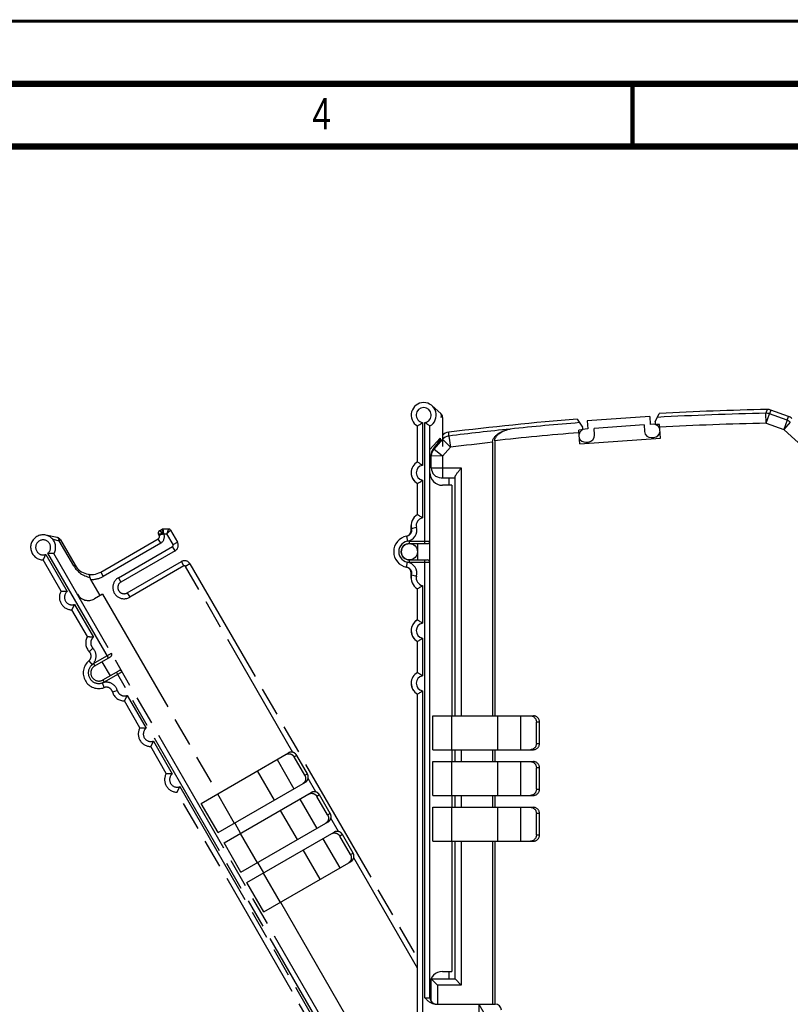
# Model space of a CAD drawing. Extents: x 0 to 420, y 0 to 297.
# Tile 28 of 39: x 166 to 228, y 219 to 297. Entities that reach past the tile are written whole.
import ezdxf

# ---------------------------------------------------------------- set-up
doc = ezdxf.new("R2010")
doc.units = 0
doc.header["$LTSCALE"] = 23.1
doc.linetypes.add('PHANTOM', pattern=[0.8, 0.45, -0.05, 0.1, -0.05, 0.1, -0.05])
for name, color, linetype in [('DEFAULT_3', 7, 'PHANTOM'), ('T-PM12-T00_HDXF_CONTINUOUS_LINE', 7, 'CONTINUOUS'), ('T-PM12-T0X-00-GND_DXF_FORMAT', 7, 'CONTINUOUS'), ('T-PM12-T0X-0DXF_CONTINUOUS_LINE', 7, 'CONTINUOUS')]:
    doc.layers.add(name, color=color, linetype=linetype)
doc.styles.get("Standard").update_dxf_attribs({"font": 'txt', "width": 0.8})

msp = doc.modelspace()

# ---------------------------------------------------------------- linework, layer by layer
at = {"layer": 'DEFAULT_3', "color": 8, "linetype": 'PHANTOM'}
for p, q in [((177.2076, 256.3308), (177.421, 256.4541)), ((177.521, 256.4808), (177.9292, 256.4808)), ((178.1025, 256.3808), (178.6504, 255.4318)), ((169.0471, 255.7985), (168.1278, 255.9908)), ((169.3116, 255.607), (170.4722, 253.5969)), ((172.5212, 253.0478), (177.1111, 255.6978)), ((177.1844, 255.971), (177.1344, 256.0576)), ((178.4674, 254.7488), (174.1372, 252.2488)), ((169.3571, 251.5282), (167.9231, 254.0119)), ((191.6062, 214.9918), (168.7892, 254.5119)), ((174.6372, 251.3828), (178.9674, 253.8828)), ((179.6504, 253.6998), (197.8203, 222.2286)), ((171.713, 252.4478), (172.4552, 251.1622)), ((172.6717, 251.2872), (172.0222, 250.9122)), ((172.6717, 251.2872), (181.8717, 235.3523)), ((171.4571, 247.8909), (170.2231, 250.0282)), ((172.0522, 245.5602), (173.3079, 246.2852)), ((172.6151, 245.8852), (173.2651, 244.7593)), ((172.7022, 244.4343), (173.9579, 245.1593)), ((175.6571, 240.6163), (174.4231, 242.7536)), ((177.7571, 236.979), (176.5231, 239.1163)), ((180.544, 234.5858), (187.516, 238.6111)), ((188.8174, 236.8221), (187.9674, 238.2943)), ((189.0284, 236.9439), (188.1784, 238.4162)), ((181.894, 232.2475), (188.866, 236.2728)), ((197.0468, 203.5684), (178.6231, 235.479)), ((182.369, 231.4248), (189.341, 235.4501)), ((190.6424, 233.6611), (189.7924, 235.1333)), ((190.8534, 233.7829), (190.0034, 235.2552)), ((181.894, 232.2475), (180.544, 234.5858)), ((183.2217, 233.0141), (183.6967, 232.1913)), ((183.719, 229.0865), (190.691, 233.1118)), ((184.194, 228.2638), (191.166, 232.2891)), ((192.4674, 230.5001), (191.6174, 231.9723)), ((192.6784, 230.6219), (191.8284, 232.0942)), ((183.719, 229.0865), (182.369, 231.4248)), ((185.0467, 229.8531), (185.5217, 229.0303)), ((185.544, 225.9255), (192.516, 229.9508)), ((185.544, 225.9255), (184.194, 228.2638)), ((186.8717, 226.6921), (192.0717, 217.6854))]:
    msp.add_line(p, q, dxfattribs=at)
at = {"layer": 'DEFAULT_3', "color": 9, "linetype": 'PHANTOM'}
for p, q in [((177.3942, 256.2076), (177.2076, 256.3308)), ((177.5745, 256.0808), (177.421, 256.4541)), ((177.5745, 256.0808), (177.521, 256.4808)), ((177.9292, 256.4808), (177.8138, 256.0808)), ((178.1025, 256.3808), (177.8138, 256.0808)), ((168.6865, 255.6579), (169.2102, 255.5484)), ((169.3116, 255.607), (169.2102, 255.5484)), ((170.3707, 253.5383), (169.2102, 255.5484)), ((177.3111, 255.3514), (177.1111, 255.6978)), ((177.3576, 256.071), (177.1344, 256.0576)), ((177.1844, 255.971), (177.3576, 256.071)), ((177.5745, 256.0808), (177.5735, 256.0802)), ((177.5745, 256.0808), (177.8138, 256.0808)), ((178.304, 255.2318), (177.8138, 256.0808)), ((178.304, 255.2318), (178.6504, 255.4318)), ((177.3111, 255.3514), (172.7212, 252.7014)), ((173.9372, 252.5952), (178.2674, 255.0952)), ((178.4674, 254.7488), (178.2674, 255.0952)), ((168.1323, 254.4496), (169.8407, 251.4906)), ((173.1347, 246.1852), (168.3055, 254.5496)), ((179.1674, 253.5364), (178.9674, 253.8828)), ((170.3707, 253.5383), (170.4722, 253.5969)), ((172.5212, 253.0478), (172.7212, 252.7014)), ((179.1674, 253.5364), (174.8372, 251.0364)), ((179.6504, 253.6998), (179.304, 253.4998)), ((187.8751, 238.6541), (179.304, 253.4998)), ((173.9372, 252.5952), (174.1372, 252.2488)), ((174.6372, 251.3828), (174.8372, 251.0364)), ((170.4323, 250.4659), (171.9407, 247.8533)), ((171.6102, 246.6897), (171.8954, 246.9702)), ((171.5747, 245.9557), (171.8315, 245.649)), ((171.9522, 245.7334), (173.3812, 246.5584)), ((171.9522, 245.7334), (172.0522, 245.5602)), ((172.7022, 244.4343), (172.8022, 244.2611)), ((174.2312, 245.0861), (172.8022, 244.2611)), ((191.2597, 214.7918), (173.7847, 245.0593)), ((172.806, 243.8231), (172.6688, 244.1988)), ((173.4594, 243.4868), (173.8449, 243.5935)), ((174.6323, 243.1913), (176.1407, 240.5786)), ((176.7323, 239.5539), (178.2407, 236.9413)), ((188.1784, 238.4162), (187.9674, 238.2943)), ((186.6076, 238.0866), (187.9576, 235.7484)), ((186.4007, 234.8494), (185.0507, 237.1877)), ((188.8174, 236.8221), (189.0284, 236.9439)), ((189.7001, 235.4931), (189.0828, 236.5623)), ((178.8323, 235.9166), (197.1535, 204.1834)), ((181.8433, 235.3359), (183.1933, 232.9977)), ((190.0034, 235.2552), (189.7924, 235.1333)), ((188.4326, 234.9256), (189.7826, 232.5874)), ((188.2257, 231.6884), (186.8757, 234.0267)), ((190.6424, 233.6611), (190.8534, 233.7829)), ((191.5251, 232.3321), (190.9078, 233.4013)), ((183.6683, 232.1749), (185.0183, 229.8367)), ((191.8284, 232.0942), (191.6174, 231.9723)), ((190.2576, 231.7646), (191.6076, 229.4264)), ((190.0507, 228.5274), (188.7007, 230.8657)), ((192.4674, 230.5001), (192.6784, 230.6219)), ((197.8203, 221.4286), (192.7328, 230.2403)), ((185.4933, 229.0139), (186.8433, 226.6757))]:
    msp.add_line(p, q, dxfattribs=at)
at = {"layer": 'DEFAULT_3', "color": 8, "linetype": 'PHANTOM'}
for centre, radius, start, end in [((177.3076, 256.1576), 0.2, 119.999949, 210), ((177.521, 256.2808), 0.2, 90, 120), ((177.9292, 256.2808), 0.2, 30, 90), ((167.9231, 255.0119), 1, 330, 270), ((168.9652, 255.407), 0.4, 30, 78.189685), ((177.0111, 255.871), 0.2, 300, 30), ((178.2174, 255.1818), 0.5, 300, 30), ((179.2174, 253.4498), 0.5, 30, 120), ((171.7712, 254.3469), 1.5, 210, 300), ((174.3872, 251.8158), 0.5, 120, 300), ((170.2231, 251.0282), 1, 150, 270), ((171.5222, 251.7782), 1, 210, 300), ((172.3231, 247.3909), 1, 150, 224.527328), ((172.3772, 244.9973), 1.25, 129.938763, 290.061237), ((171.2538, 246.339), 0.5, 309.938763, 44.527328), ((173.2079, 246.4584), 0.2, 300, 30), ((172.3772, 244.9973), 0.65, 120, 300), ((174.0579, 244.9861), 0.2, 30, 120), ((172.9775, 243.3534), 0.5, 15.472672, 110.061237), ((174.4231, 243.7536), 1, 195.472672, 270), ((176.5231, 240.1163), 1, 150, 270), ((178.6231, 236.479), 1, 150, 270)]:
    msp.add_arc(centre, radius, start, end, dxfattribs=at)
at = {"layer": 'DEFAULT_3', "color": 9, "linetype": 'PHANTOM'}
for centre, radius, start, end in [((167.9231, 255.0119), 0.6, 309.594068, 290.405932), ((177.0111, 255.871), 0.6, 300, 20.405933), ((178.2174, 255.1818), 0.1, 300, 30), ((172.0162, 254.4883), 1.9, 209.999768, 259.09987), ((179.2174, 253.4498), 0.1, 30, 120), ((171.7712, 254.3469), 1.9, 268.243136, 300), ((174.3872, 251.8158), 0.9, 120, 300), ((170.2231, 251.0282), 0.6, 129.594068, 290.405932), ((172.3231, 247.3909), 0.6, 129.594068, 224.527328), ((171.2538, 246.339), 0.9, 309.938763, 44.527328), ((172.3772, 244.9973), 0.85, 120, 300), ((172.9775, 243.3534), 0.9, 15.472672, 110.061237), ((174.4231, 243.7536), 0.6, 195.472672, 290.405932), ((176.5231, 240.1163), 0.6, 129.594068, 290.405932), ((178.6231, 236.479), 0.6, 129.594068, 290.405932)]:
    msp.add_arc(centre, radius, start, end, dxfattribs=at)
for points, knots in [([(177.3576, 256.071), (177.3604, 256.0945), (177.3697, 256.141), (177.3849, 256.1859), (177.3942, 256.2076)], [0, 0, 0, 0, 0.5000001, 1, 1, 1, 1]), ([(177.3942, 256.2076), (177.4087, 256.198), (177.4695, 256.1571), (177.5289, 256.1139), (177.5735, 256.0802)], [0, 0, 0, 0, 0.2373571, 1, 1, 1, 1]), ([(169.2102, 255.5484), (169.2069, 255.58), (169.1955, 255.639), (169.1612, 255.7165), (169.1185, 255.7654), (169.0787, 255.7894), (169.0576, 255.7963), (169.0471, 255.7985)], [0, 0, 0, 0, 0.2993113, 0.5637029, 0.7928797, 0.8980479, 1, 1, 1, 1]), ([(177.3576, 256.071), (177.3743, 256.0735), (177.446, 256.0817), (177.5184, 256.0826), (177.5735, 256.0802)], [0, 0, 0, 0, 0.2350053, 1, 1, 1, 1])]:
    msp.add_open_spline(points, degree=3, knots=knots, dxfattribs=at)
at = {"layer": 'DEFAULT_3', "color": 8, "linetype": 'PHANTOM'}
for points, knots in [([(167.9231, 254.0119), (167.9303, 254.0243), (167.9562, 254.0697), (168.006, 254.1614), (168.071, 254.294), (168.1128, 254.3954), (168.1323, 254.4496)], [0, 0, 0, 0, 0.0881412, 0.3229905, 0.6443559, 1, 1, 1, 1]), ([(168.7892, 254.5119), (168.7749, 254.5119), (168.7226, 254.5122), (168.6183, 254.5149), (168.471, 254.5249), (168.3622, 254.5394), (168.3055, 254.5496)], [0, 0, 0, 0, 0.0881422, 0.3229927, 0.6443591, 1, 1, 1, 1]), ([(171.6569, 252.6226), (171.6559, 252.6548), (171.6522, 252.7008), (171.6406, 252.7576), (171.63, 252.7919), (171.6173, 252.8198), (171.6025, 252.841), (171.5857, 252.8554), (171.5727, 252.86), (171.5665, 252.8609)], [0, 0, 0, 0, 0.3589234, 0.5116881, 0.6444859, 0.7572036, 0.851207, 0.9299932, 1, 1, 1, 1]), ([(171.6569, 252.6226), (171.6578, 252.5925), (171.6707, 252.5312), (171.6972, 252.4751), (171.713, 252.4478)], [0, 0, 0, 0, 0.4875853, 1, 1, 1, 1]), ([(169.3571, 251.5282), (169.3714, 251.5282), (169.4237, 251.5279), (169.528, 251.5252), (169.6753, 251.5152), (169.7841, 251.5008), (169.8407, 251.4906)], [0, 0, 0, 0, 0.0881422, 0.3229927, 0.6443591, 1, 1, 1, 1]), ([(170.2231, 250.0282), (170.2303, 250.0406), (170.2562, 250.086), (170.306, 250.1777), (170.371, 250.3103), (170.4128, 250.4117), (170.4323, 250.4659)], [0, 0, 0, 0, 0.0881412, 0.3229905, 0.6443559, 1, 1, 1, 1]), ([(171.4571, 247.8909), (171.4714, 247.8909), (171.5237, 247.8906), (171.628, 247.8879), (171.7753, 247.8779), (171.8841, 247.8635), (171.9407, 247.8533)], [0, 0, 0, 0, 0.0881422, 0.3229927, 0.6443591, 1, 1, 1, 1]), ([(174.4231, 242.7536), (174.4303, 242.766), (174.4562, 242.8114), (174.506, 242.9031), (174.571, 243.0357), (174.6128, 243.1371), (174.6323, 243.1913)], [0, 0, 0, 0, 0.0881412, 0.3229905, 0.6443559, 1, 1, 1, 1]), ([(175.6571, 240.6163), (175.6714, 240.6163), (175.7237, 240.616), (175.828, 240.6133), (175.9753, 240.6033), (176.0841, 240.5888), (176.1407, 240.5786)], [0, 0, 0, 0, 0.0881422, 0.3229927, 0.6443591, 1, 1, 1, 1]), ([(176.5231, 239.1163), (176.5303, 239.1287), (176.5562, 239.1741), (176.606, 239.2658), (176.671, 239.3983), (176.7128, 239.4998), (176.7323, 239.5539)], [0, 0, 0, 0, 0.0881412, 0.3229905, 0.6443559, 1, 1, 1, 1]), ([(187.3049, 238.4892), (187.3319, 238.5048), (187.3893, 238.5305), (187.4817, 238.5506), (187.5768, 238.5517), (187.671, 238.5337), (187.7607, 238.4974), (187.8424, 238.4442), (187.9131, 238.3761), (187.951, 238.3226), (187.9674, 238.2943)], [0, 0, 0, 0, 0.1220012, 0.244462, 0.3677788, 0.4922023, 0.6178128, 0.7445099, 0.8720301, 1, 1, 1, 1]), ([(188.1784, 238.4162), (188.1621, 238.4445), (188.1241, 238.498), (188.0535, 238.566), (187.9717, 238.6192), (187.882, 238.6555), (187.7878, 238.6735), (187.6927, 238.6724), (187.6004, 238.6523), (187.543, 238.6266), (187.516, 238.6111)], [0, 0, 0, 0, 0.1279699, 0.2554901, 0.3821872, 0.5077977, 0.6322212, 0.755538, 0.8779988, 1, 1, 1, 1]), ([(177.7571, 236.979), (177.7714, 236.979), (177.8237, 236.9787), (177.928, 236.976), (178.0753, 236.966), (178.1841, 236.9515), (178.2407, 236.9413)], [0, 0, 0, 0, 0.0881422, 0.3229927, 0.6443591, 1, 1, 1, 1]), ([(188.8174, 236.8221), (188.8337, 236.7938), (188.8611, 236.7341), (188.8847, 236.6389), (188.8899, 236.5415), (188.8765, 236.4457), (188.8449, 236.3551), (188.7964, 236.2733), (188.7329, 236.2034), (188.6819, 236.1665), (188.6549, 236.1509)], [0, 0, 0, 0, 0.1279699, 0.2554901, 0.3821872, 0.5077977, 0.6322212, 0.755538, 0.8779988, 1, 1, 1, 1]), ([(188.866, 236.2728), (188.893, 236.2884), (188.9439, 236.3253), (189.0075, 236.3952), (189.056, 236.477), (189.0875, 236.5676), (189.1009, 236.6634), (189.0957, 236.7608), (189.0722, 236.856), (189.0448, 236.9156), (189.0284, 236.9439)], [0, 0, 0, 0, 0.1220012, 0.244462, 0.3677788, 0.4922023, 0.6178128, 0.7445099, 0.8720301, 1, 1, 1, 1]), ([(178.6231, 235.479), (178.6303, 235.4913), (178.6562, 235.5368), (178.706, 235.6284), (178.771, 235.761), (178.8128, 235.8625), (178.8323, 235.9166)], [0, 0, 0, 0, 0.0881412, 0.3229905, 0.6443559, 1, 1, 1, 1]), ([(189.1299, 235.3282), (189.1569, 235.3438), (189.2143, 235.3695), (189.3067, 235.3896), (189.4018, 235.3907), (189.496, 235.3727), (189.5857, 235.3364), (189.6674, 235.2832), (189.7381, 235.2152), (189.776, 235.1616), (189.7924, 235.1333)], [0, 0, 0, 0, 0.1220012, 0.244462, 0.3677788, 0.4922023, 0.6178128, 0.7445099, 0.8720301, 1, 1, 1, 1]), ([(190.0034, 235.2552), (189.9871, 235.2835), (189.9491, 235.337), (189.8785, 235.405), (189.7967, 235.4582), (189.707, 235.4945), (189.6128, 235.5125), (189.5177, 235.5114), (189.4254, 235.4913), (189.368, 235.4656), (189.341, 235.4501)], [0, 0, 0, 0, 0.1279699, 0.2554901, 0.3821872, 0.5077977, 0.6322212, 0.755538, 0.8779988, 1, 1, 1, 1]), ([(190.6424, 233.6611), (190.6587, 233.6328), (190.6861, 233.5731), (190.7097, 233.4779), (190.7149, 233.3805), (190.7015, 233.2847), (190.6699, 233.1941), (190.6214, 233.1123), (190.5579, 233.0424), (190.5069, 233.0055), (190.4799, 232.9899)], [0, 0, 0, 0, 0.1279699, 0.2554901, 0.3821872, 0.5077977, 0.6322212, 0.755538, 0.8779988, 1, 1, 1, 1]), ([(190.691, 233.1118), (190.718, 233.1274), (190.7689, 233.1643), (190.8325, 233.2342), (190.881, 233.316), (190.9125, 233.4066), (190.9259, 233.5024), (190.9207, 233.5998), (190.8972, 233.695), (190.8698, 233.7547), (190.8534, 233.7829)], [0, 0, 0, 0, 0.1220012, 0.244462, 0.3677788, 0.4922023, 0.6178128, 0.7445099, 0.8720301, 1, 1, 1, 1]), ([(190.9549, 232.1672), (190.9819, 232.1828), (191.0393, 232.2085), (191.1317, 232.2286), (191.2268, 232.2297), (191.321, 232.2117), (191.4107, 232.1754), (191.4924, 232.1222), (191.5631, 232.0542), (191.601, 232.0006), (191.6174, 231.9723)], [0, 0, 0, 0, 0.1220012, 0.244462, 0.3677788, 0.4922023, 0.6178128, 0.7445099, 0.8720301, 1, 1, 1, 1]), ([(191.8284, 232.0942), (191.8121, 232.1225), (191.7741, 232.176), (191.7035, 232.244), (191.6217, 232.2973), (191.532, 232.3336), (191.4378, 232.3515), (191.3427, 232.3504), (191.2504, 232.3303), (191.193, 232.3046), (191.166, 232.2891)], [0, 0, 0, 0, 0.1279699, 0.2554901, 0.3821872, 0.5077977, 0.6322212, 0.755538, 0.8779988, 1, 1, 1, 1]), ([(192.4674, 230.5001), (192.4837, 230.4718), (192.5111, 230.4121), (192.5347, 230.3169), (192.5399, 230.2195), (192.5265, 230.1237), (192.4949, 230.0331), (192.4464, 229.9513), (192.3829, 229.8814), (192.3319, 229.8445), (192.3049, 229.829)], [0, 0, 0, 0, 0.1279699, 0.2554901, 0.3821872, 0.5077977, 0.6322212, 0.755538, 0.8779988, 1, 1, 1, 1]), ([(192.516, 229.9508), (192.543, 229.9664), (192.5939, 230.0033), (192.6575, 230.0732), (192.706, 230.155), (192.7375, 230.2456), (192.7509, 230.3414), (192.7457, 230.4388), (192.7222, 230.534), (192.6948, 230.5937), (192.6784, 230.6219)], [0, 0, 0, 0, 0.1220012, 0.244462, 0.3677788, 0.4922023, 0.6178128, 0.7445099, 0.8720301, 1, 1, 1, 1])]:
    msp.add_open_spline(points, degree=3, knots=knots, dxfattribs=at)
at = {"layer": 'T-PM12-T00_HDXF_CONTINUOUS_LINE', "color": 7, "linetype": 'CONTINUOUS'}
for p, q in [((199.6869, 265.6876), (198.9869, 266.3137)), ((199.8203, 265.3895), (199.8203, 263.0684)), ((197.8203, 261.8344), (197.8203, 264.7023)), ((198.8203, 219.0684), (198.8203, 264.7023)), ((197.8203, 257.6344), (197.8203, 260.1023)), ((200.3203, 260.5684), (200.3203, 259.9684)), ((200.5703, 259.9684), (199.8203, 259.9684)), ((200.5703, 259.9684), (200.5703, 241.5684)), ((197.1703, 255.3184), (198.6203, 255.3184)), ((197.8203, 255.3184), (197.8203, 254.0184)), ((197.1703, 254.0184), (198.6203, 254.0184)), ((197.8203, 249.2344), (197.8203, 251.7023)), ((197.8203, 245.0344), (197.8203, 247.5023)), ((197.8203, 204.1631), (197.8203, 243.3023)), ((199.0371, 238.8684), (199.0371, 241.5684)), ((199.0371, 241.5684), (207.0877, 241.5684)), ((207.3203, 239.3684), (207.3203, 241.0684)), ((207.564, 239.3684), (207.564, 241.0684)), ((199.0371, 238.8684), (207.0877, 238.8684)), ((200.5703, 238.8684), (200.5703, 237.9184)), ((199.0371, 235.2184), (199.0371, 237.9184)), ((199.0371, 237.9184), (207.0877, 237.9184)), ((207.3203, 235.7184), (207.3203, 237.4184)), ((207.564, 235.7184), (207.564, 237.4184)), ((199.0371, 235.2184), (207.0877, 235.2184)), ((200.5703, 235.2184), (200.5703, 234.2684)), ((199.0371, 231.5684), (199.0371, 234.2684)), ((199.0371, 234.2684), (207.0877, 234.2684)), ((207.3203, 232.0684), (207.3203, 233.7684)), ((207.564, 232.0684), (207.564, 233.7684)), ((199.0371, 231.5684), (207.0877, 231.5684)), ((200.5703, 231.5684), (200.5703, 221.1684)), ((199.8203, 221.1684), (200.5703, 221.1684)), ((200.3203, 221.1684), (200.3203, 220.5684)), ((199.2265, 218.5684), (204.0203, 218.5684)), ((202.7203, 218.5684), (202.7203, 216.5684)), ((202.7219, 218.5684), (203.1203, 217.8784))]:
    msp.add_line(p, q, dxfattribs=at)
at = {"layer": 'T-PM12-T00_HDXF_CONTINUOUS_LINE', "color": 9, "linetype": 'CONTINUOUS'}
for p, q in [((198.2203, 264.9768), (198.2203, 261.56)), ((198.4203, 255.3184), (198.4203, 264.9768)), ((198.2203, 260.3768), (198.2203, 257.36)), ((197.3522, 256.5175), (197.7394, 256.6179)), ((196.9545, 255.8996), (197.0235, 255.5056)), ((197.1703, 255.5184), (197.1703, 255.3184)), ((197.1703, 255.5184), (198.8203, 255.5184)), ((196.9545, 253.4371), (197.0235, 253.8311)), ((197.1703, 254.0184), (197.1703, 253.8184)), ((198.8203, 253.8184), (197.1703, 253.8184)), ((198.4203, 219.0684), (198.4203, 254.0184)), ((197.3522, 252.8192), (197.7394, 252.7189)), ((198.2203, 251.9768), (198.2203, 248.96)), ((198.2203, 247.7768), (198.2203, 244.76)), ((198.2203, 243.5768), (198.2203, 206.9344)), ((200.5375, 241.5684), (200.5375, 238.8684)), ((204.241, 238.8684), (204.241, 241.5684)), ((206.0388, 241.5684), (206.0388, 238.8684)), ((207.564, 241.0684), (207.3203, 241.0684)), ((207.3203, 239.3684), (207.564, 239.3684)), ((200.5375, 237.9184), (200.5375, 235.2184)), ((204.241, 235.2184), (204.241, 237.9184)), ((206.0388, 237.9184), (206.0388, 235.2184)), ((207.564, 237.4184), (207.3203, 237.4184)), ((207.3203, 235.7184), (207.564, 235.7184)), ((200.5375, 234.2684), (200.5375, 231.5684)), ((204.241, 231.5684), (204.241, 234.2684)), ((206.0388, 234.2684), (206.0388, 231.5684)), ((207.564, 233.7684), (207.3203, 233.7684)), ((207.3203, 232.0684), (207.564, 232.0684)), ((198.4203, 219.0684), (198.8203, 219.0684))]:
    msp.add_line(p, q, dxfattribs=at)
at = {"layer": 'T-PM12-T00_HDXF_CONTINUOUS_LINE', "color": 7, "linetype": 'CONTINUOUS'}
for centre, radius, start, end in [((198.3203, 265.5684), 1, 300, 240), ((199.4203, 265.3895), 0.4, 0, 48.189685), ((198.3203, 260.9684), 1, 120, 240), ((199.8203, 260.9684), 1, 180, 270), ((198.3203, 256.7684), 1, 120, 194.527328), ((196.8682, 256.3921), 0.5, 279.938763, 14.527328), ((197.1703, 254.6684), 1.25, 99.938763, 260.061237), ((198.6203, 255.5184), 0.2, 270, 360), ((197.1703, 254.6684), 0.65, 90, 270), ((198.6203, 253.8184), 0.2, 0, 90), ((196.8682, 252.9446), 0.5, 345.472672, 80.061237), ((198.3203, 252.5684), 1, 165.472672, 240), ((198.3203, 248.3684), 1, 120, 240), ((198.3203, 244.1684), 1, 120, 240), ((199.8203, 220.1684), 1, 90, 180), ((199.3203, 219.0684), 0.5, 180, 270), ((204.0203, 218.0684), 0.5, 0, 90)]:
    msp.add_arc(centre, radius, start, end, dxfattribs=at)
at = {"layer": 'T-PM12-T00_HDXF_CONTINUOUS_LINE', "color": 9, "linetype": 'CONTINUOUS'}
for centre, radius, start, end in [((198.3203, 265.5684), 0.6, 279.594068, 260.405932), ((198.3203, 260.9684), 0.6, 99.594068, 260.405932), ((198.3203, 256.7684), 0.6, 99.594068, 194.527328), ((196.8682, 256.3921), 0.9, 279.938763, 14.527328), ((197.1703, 254.6684), 0.85, 90, 270), ((196.8682, 252.9446), 0.9, 345.472672, 80.061237), ((198.3203, 252.5684), 0.6, 165.472672, 260.405932), ((198.3203, 248.3684), 0.6, 99.594068, 260.405932), ((198.3203, 244.1684), 0.6, 99.594068, 260.405932)]:
    msp.add_arc(centre, radius, start, end, dxfattribs=at)
msp.add_open_spline([(199.7031, 265.3895), (199.716, 265.4184), (199.7357, 265.4753), (199.7448, 265.5595), (199.7322, 265.6232), (199.7097, 265.6639), (199.695, 265.6804), (199.6869, 265.6876)], degree=3, knots=[0, 0, 0, 0, 0.2993113, 0.5637029, 0.7928797, 0.8980479, 1, 1, 1, 1], dxfattribs=at)
at = {"layer": 'T-PM12-T00_HDXF_CONTINUOUS_LINE', "color": 7, "linetype": 'CONTINUOUS'}
for points, knots in [([(197.8203, 264.7023), (197.8326, 264.7095), (197.8778, 264.7359), (197.9667, 264.7904), (198.0893, 264.8727), (198.1763, 264.9396), (198.2203, 264.9768)], [0, 0, 0, 0, 0.0881412, 0.3229905, 0.6443559, 1, 1, 1, 1]), ([(198.8203, 264.7023), (198.8079, 264.7095), (198.7628, 264.7359), (198.6738, 264.7904), (198.5512, 264.8727), (198.4642, 264.9396), (198.4203, 264.9768)], [0, 0, 0, 0, 0.0881422, 0.3229927, 0.6443591, 1, 1, 1, 1]), ([(197.8203, 261.8344), (197.8326, 261.8273), (197.8778, 261.8009), (197.9667, 261.7464), (198.0893, 261.664), (198.1763, 261.5971), (198.2203, 261.56)], [0, 0, 0, 0, 0.0881422, 0.3229927, 0.6443591, 1, 1, 1, 1]), ([(197.8203, 260.1023), (197.8326, 260.1095), (197.8778, 260.1359), (197.9667, 260.1904), (198.0893, 260.2727), (198.1763, 260.3396), (198.2203, 260.3768)], [0, 0, 0, 0, 0.0881412, 0.3229905, 0.6443559, 1, 1, 1, 1]), ([(197.8203, 257.6344), (197.8326, 257.6273), (197.8778, 257.6009), (197.9667, 257.5464), (198.0893, 257.464), (198.1763, 257.3971), (198.2203, 257.36)], [0, 0, 0, 0, 0.0881422, 0.3229927, 0.6443591, 1, 1, 1, 1]), ([(197.8203, 251.7023), (197.8326, 251.7095), (197.8778, 251.7359), (197.9667, 251.7904), (198.0893, 251.8727), (198.1763, 251.9396), (198.2203, 251.9768)], [0, 0, 0, 0, 0.0881412, 0.3229905, 0.6443559, 1, 1, 1, 1]), ([(197.8203, 249.2344), (197.8326, 249.2273), (197.8778, 249.2009), (197.9667, 249.1464), (198.0893, 249.064), (198.1763, 248.9971), (198.2203, 248.96)], [0, 0, 0, 0, 0.0881422, 0.3229927, 0.6443591, 1, 1, 1, 1]), ([(197.8203, 247.5023), (197.8326, 247.5095), (197.8778, 247.5359), (197.9667, 247.5904), (198.0893, 247.6727), (198.1763, 247.7396), (198.2203, 247.7768)], [0, 0, 0, 0, 0.0881412, 0.3229905, 0.6443559, 1, 1, 1, 1]), ([(197.8203, 245.0344), (197.8326, 245.0273), (197.8778, 245.0009), (197.9667, 244.9464), (198.0893, 244.864), (198.1763, 244.7971), (198.2203, 244.76)], [0, 0, 0, 0, 0.0881422, 0.3229927, 0.6443591, 1, 1, 1, 1]), ([(197.8203, 243.3023), (197.8326, 243.3095), (197.8778, 243.3359), (197.9667, 243.3904), (198.0893, 243.4727), (198.1763, 243.5396), (198.2203, 243.5768)], [0, 0, 0, 0, 0.0881412, 0.3229905, 0.6443559, 1, 1, 1, 1]), ([(206.844, 241.5684), (206.8752, 241.5684), (206.9377, 241.5619), (207.0277, 241.5331), (207.1107, 241.4865), (207.1833, 241.4239), (207.2428, 241.3476), (207.287, 241.2606), (207.3141, 241.1664), (207.3203, 241.101), (207.3203, 241.0684)], [0, 0, 0, 0, 0.1220012, 0.244462, 0.3677788, 0.4922023, 0.6178128, 0.7445099, 0.8720301, 1, 1, 1, 1]), ([(207.564, 241.0684), (207.564, 241.101), (207.5579, 241.1664), (207.5307, 241.2606), (207.4865, 241.3476), (207.427, 241.4239), (207.3544, 241.4865), (207.2715, 241.5331), (207.1815, 241.5619), (207.1189, 241.5684), (207.0877, 241.5684)], [0, 0, 0, 0, 0.1279699, 0.2554901, 0.3821872, 0.5077977, 0.6322212, 0.755538, 0.8779988, 1, 1, 1, 1]), ([(207.3203, 239.3684), (207.3203, 239.3357), (207.3141, 239.2703), (207.287, 239.1761), (207.2428, 239.0891), (207.1833, 239.0129), (207.1107, 238.9502), (207.0277, 238.9036), (206.9377, 238.8748), (206.8752, 238.8684), (206.844, 238.8684)], [0, 0, 0, 0, 0.1279699, 0.2554901, 0.3821872, 0.5077977, 0.6322212, 0.755538, 0.8779988, 1, 1, 1, 1]), ([(207.0877, 238.8684), (207.1189, 238.8684), (207.1815, 238.8748), (207.2715, 238.9036), (207.3544, 238.9502), (207.427, 239.0129), (207.4865, 239.0891), (207.5307, 239.1761), (207.5579, 239.2703), (207.564, 239.3357), (207.564, 239.3684)], [0, 0, 0, 0, 0.1220012, 0.244462, 0.3677788, 0.4922023, 0.6178128, 0.7445099, 0.8720301, 1, 1, 1, 1]), ([(206.844, 237.9184), (206.8752, 237.9184), (206.9377, 237.9119), (207.0277, 237.8831), (207.1107, 237.8365), (207.1833, 237.7739), (207.2428, 237.6976), (207.287, 237.6106), (207.3141, 237.5164), (207.3203, 237.451), (207.3203, 237.4184)], [0, 0, 0, 0, 0.1220012, 0.244462, 0.3677788, 0.4922023, 0.6178128, 0.7445099, 0.8720301, 1, 1, 1, 1]), ([(207.564, 237.4184), (207.564, 237.451), (207.5579, 237.5164), (207.5307, 237.6106), (207.4865, 237.6976), (207.427, 237.7739), (207.3544, 237.8365), (207.2715, 237.8831), (207.1815, 237.9119), (207.1189, 237.9184), (207.0877, 237.9184)], [0, 0, 0, 0, 0.1279699, 0.2554901, 0.3821872, 0.5077977, 0.6322212, 0.755538, 0.8779988, 1, 1, 1, 1]), ([(207.3203, 235.7184), (207.3203, 235.6857), (207.3141, 235.6203), (207.287, 235.5261), (207.2428, 235.4391), (207.1833, 235.3629), (207.1107, 235.3002), (207.0277, 235.2536), (206.9377, 235.2248), (206.8752, 235.2184), (206.844, 235.2184)], [0, 0, 0, 0, 0.1279699, 0.2554901, 0.3821872, 0.5077977, 0.6322212, 0.755538, 0.8779988, 1, 1, 1, 1]), ([(207.0877, 235.2184), (207.1189, 235.2184), (207.1815, 235.2248), (207.2715, 235.2536), (207.3544, 235.3002), (207.427, 235.3629), (207.4865, 235.4391), (207.5307, 235.5261), (207.5579, 235.6203), (207.564, 235.6857), (207.564, 235.7184)], [0, 0, 0, 0, 0.1220012, 0.244462, 0.3677788, 0.4922023, 0.6178128, 0.7445099, 0.8720301, 1, 1, 1, 1]), ([(206.844, 234.2684), (206.8752, 234.2684), (206.9377, 234.2619), (207.0277, 234.2331), (207.1107, 234.1865), (207.1833, 234.1239), (207.2428, 234.0476), (207.287, 233.9606), (207.3141, 233.8664), (207.3203, 233.801), (207.3203, 233.7684)], [0, 0, 0, 0, 0.1220012, 0.244462, 0.3677788, 0.4922023, 0.6178128, 0.7445099, 0.8720301, 1, 1, 1, 1]), ([(207.564, 233.7684), (207.564, 233.801), (207.5579, 233.8664), (207.5307, 233.9606), (207.4865, 234.0476), (207.427, 234.1239), (207.3544, 234.1865), (207.2715, 234.2331), (207.1815, 234.2619), (207.1189, 234.2684), (207.0877, 234.2684)], [0, 0, 0, 0, 0.1279699, 0.2554901, 0.3821872, 0.5077977, 0.6322212, 0.755538, 0.8779988, 1, 1, 1, 1]), ([(207.3203, 232.0684), (207.3203, 232.0357), (207.3141, 231.9703), (207.287, 231.8761), (207.2428, 231.7891), (207.1833, 231.7129), (207.1107, 231.6502), (207.0277, 231.6036), (206.9377, 231.5748), (206.8752, 231.5684), (206.844, 231.5684)], [0, 0, 0, 0, 0.1279699, 0.2554901, 0.3821872, 0.5077977, 0.6322212, 0.755538, 0.8779988, 1, 1, 1, 1]), ([(207.0877, 231.5684), (207.1189, 231.5684), (207.1815, 231.5748), (207.2715, 231.6036), (207.3544, 231.6502), (207.427, 231.7129), (207.4865, 231.7891), (207.5307, 231.8761), (207.5579, 231.9703), (207.564, 232.0357), (207.564, 232.0684)], [0, 0, 0, 0, 0.1220012, 0.244462, 0.3677788, 0.4922023, 0.6178128, 0.7445099, 0.8720301, 1, 1, 1, 1]), ([(199.2265, 218.5684), (199.1857, 218.5684), (199.104, 218.5764), (198.9858, 218.6099), (198.8743, 218.6615), (198.7363, 218.7492), (198.5834, 218.8859), (198.4747, 219.0075), (198.4203, 219.0684)], [0, 0, 0, 0, 0.1249285, 0.2498929, 0.3748921, 0.4999229, 0.7498455, 1, 1, 1, 1])]:
    msp.add_open_spline(points, degree=3, knots=knots, dxfattribs=at)
at = {"layer": 'T-PM12-T0X-00-GND_DXF_FORMAT', "color": 9, "linetype": 'CONTINUOUS', "const_width": 0.25}
msp.add_lwpolyline([(0, 297), (420, 297)], dxfattribs=at)
at = {"layer": 'T-PM12-T0X-00-GND_DXF_FORMAT', "color": 7, "linetype": 'CONTINUOUS'}
for points, const_width in [([(415, 292), (15, 292)], 0.5), ([(215, 287), (215, 292)], 0.35), ([(410, 287), (20, 287)], 0.5)]:
    msp.add_lwpolyline(points, dxfattribs=dict(at, const_width=const_width))
at = {"layer": 'T-PM12-T0X-0DXF_CONTINUOUS_LINE', "color": 7, "linetype": 'CONTINUOUS'}
for p, q in [((216.8106, 265.0225), (217.1379, 265.6936)), ((227.4602, 265.4546), (226.0472, 265.969)), ((210.5789, 265.2476), (211.0046, 264.6165)), ((216.3684, 265.4673), (211.3806, 265.1185)), ((211.3806, 265.1185), (211.4259, 264.4701)), ((216.3684, 265.4673), (216.4137, 264.8189)), ((216.6382, 264.8346), (216.4137, 264.8189)), ((217.1454, 264.8204), (216.9559, 264.8071)), ((217.2222, 263.7228), (217.1454, 264.8204)), ((210.8907, 264.383), (210.7011, 264.3698)), ((210.7779, 263.2721), (210.7011, 264.3698)), ((211.4259, 264.4701), (211.2015, 264.4544)), ((215.9149, 264.784), (211.9247, 264.505)), ((211.9613, 263.9813), (211.9247, 264.505)), ((215.9149, 264.784), (215.9516, 264.2603)), ((203.8203, 263.3977), (203.8203, 241.5684)), ((203.9935, 263.5267), (203.9935, 241.5684)), ((210.7779, 263.2721), (217.2222, 263.7228)), ((211.2747, 263.407), (211.4742, 263.4209)), ((216.5119, 263.7732), (216.7114, 263.7871)), ((199.0992, 262.9138), (199.1191, 262.9383)), ((198.9203, 261.3684), (198.9203, 262.4095)), ((199.7203, 260.5684), (200.8203, 260.5684)), ((200.8203, 241.5684), (200.8203, 260.6267)), ((197.3203, 256.383), (197.3203, 256.7684)), ((197.3203, 252.5684), (197.3203, 252.9537)), ((200.8203, 237.9184), (200.8203, 238.8684)), ((203.8203, 238.8684), (203.8203, 237.9184)), ((203.9935, 238.8684), (203.9935, 237.9184)), ((200.8203, 234.2684), (200.8203, 235.2184)), ((203.8203, 235.2184), (203.8203, 234.2684)), ((203.9935, 235.2184), (203.9935, 234.2684)), ((200.8203, 220.5684), (200.8203, 231.5684)), ((203.8203, 231.5684), (203.8203, 218.5684)), ((203.9935, 231.5684), (203.9935, 218.5684)), ((198.9203, 218.7686), (198.9203, 220.5684)), ((198.9203, 220.5684), (200.8203, 220.5684)), ((198.9203, 220.5684), (199.4203, 220.0684)), ((200.8203, 220.5684), (201.3203, 220.0684))]:
    msp.add_line(p, q, dxfattribs=at)
at = {"layer": 'T-PM12-T0X-0DXF_CONTINUOUS_LINE', "color": 9, "linetype": 'CONTINUOUS'}
for p, q in [((225.7573, 266.0171), (225.6538, 265.7184)), ((225.6703, 264.9233), (225.6538, 265.7184)), ((225.6703, 264.9233), (225.9421, 265.67)), ((226.0472, 265.969), (225.9421, 265.67)), ((227.3484, 265.158), (225.9421, 265.67)), ((225.6703, 264.9233), (227.0766, 264.4114)), ((227.3484, 265.1581), (227.0766, 264.4114)), ((227.6003, 265.0098), (227.0766, 264.4114)), ((227.3484, 265.158), (227.4602, 265.4546)), ((200.3149, 263.9017), (200.3135, 264.2001)), ((205.225, 264.4564), (205.2284, 264.457)), ((199.6207, 263.7181), (198.8203, 262.8121)), ((199.8128, 263.6391), (199.1212, 262.8518)), ((199.5889, 263.511), (199.6208, 263.55)), ((199.6207, 263.7181), (199.6208, 263.55)), ((199.8115, 263.9357), (199.8128, 263.6391)), ((199.8149, 263.6369), (199.8128, 263.6391)), ((199.8149, 263.6369), (200.467, 263.0086)), ((200.3152, 263.9013), (200.3151, 263.9017)), ((200.3152, 263.9013), (200.467, 263.0086)), ((199.1209, 262.8523), (199.1208, 262.9369)), ((199.1212, 262.8518), (199.1209, 262.8523)), ((199.8303, 262.2839), (199.1212, 262.8518)), ((199.8303, 262.2839), (200.467, 263.0086)), ((199.8303, 262.2839), (198.9227, 262.3252)), ((199.8303, 262.2839), (199.8303, 260.5684)), ((198.9203, 261.3684), (201.3203, 261.3684)), ((201.3203, 261.3684), (201.3203, 241.5684)), ((197.3203, 256.383), (197.3679, 256.383)), ((197.3679, 252.9537), (197.3203, 252.9537)), ((201.3203, 238.8684), (201.3203, 237.9184)), ((201.3203, 235.2184), (201.3203, 234.2684)), ((201.3203, 231.5684), (201.3203, 220.0684)), ((199.4203, 220.0684), (199.4203, 218.5684)), ((201.3203, 220.0684), (199.4203, 220.0684))]:
    msp.add_line(p, q, dxfattribs=at)
at = {"layer": 'T-PM12-T0X-0DXF_CONTINUOUS_LINE', "color": 7, "linetype": 'CONTINUOUS'}
msp.add_circle((197.1703, 254.6684), 0.65, dxfattribs=at)
at = {"layer": 'T-PM12-T0X-0DXF_CONTINUOUS_LINE', "color": 9, "linetype": 'CONTINUOUS'}
for centre, radius, start, end in [((230.8203, 16.0684), 249.7035, 91.185545, 93.17526), ((225.6669, 264.9136), 0.8049, 70.002397, 90.926366), ((230.8203, 16.0684), 249.7035, 94.605783, 95.882508), ((230.8203, 16.0684), 248.9083, 91.185545, 93.145848), ((227.073, 264.4018), 0.8049, 49.066892, 69.991182), ((230.8203, 16.0684), 249.7033, 95.883312, 97.01709), ((230.8203, 16.0684), 248.9083, 94.632909, 96.187234), ((64.6996, 78.8794), 246.553, 30.691697, 48.807693), ((320.3419, 164.5877), 156.0997, 140.674993, 140.946851), ((200.4114, 263.106), 0.8016, 96.903032, 138.309506), ((200.4172, 263.1027), 0.8051, 97.284573, 138.428298), ((230.8203, 16.0684), 248.7987, 96.230092, 97.007503), ((199.7132, 262.4095), 0.7929, 177.137012, 179.999132), ((199.7139, 262.4094), 0.7936, 176.492193, 177.13743), ((199.7135, 262.4095), 0.7932, 174.281741, 176.492374), ((199.7251, 262.3235), 0.8023, 138.821618, 179.878117), ((199.7125, 262.4096), 0.7923, 173.632437, 174.281344), ((199.7132, 262.4095), 0.793, 170.928824, 173.63212), ((199.7149, 262.4091), 0.7947, 141.367586, 170.918064), ((199.7174, 262.4073), 0.7977, 140.671463, 141.381771), ((199.2773, 262.7691), 0.2294, 132.990836, 140.901842), ((199.717, 262.4077), 0.7972, 138.399562, 140.671717)]:
    msp.add_arc(centre, radius, start, end, dxfattribs=at)
at = {"layer": 'T-PM12-T0X-0DXF_CONTINUOUS_LINE', "color": 7, "linetype": 'CONTINUOUS'}
for centre, radius, start, end in [((230.8203, 16.0684), 250, 91.160423, 93.137327), ((225.7735, 265.2173), 0.8, 69.996906, 91.160481), ((230.8203, 16.0684), 250, 94.644055, 97.009119), ((216.6748, 264.3109), 0.525, 19.86578, 94), ((216.9454, 264.9568), 0.15, 154, 274), ((227.1865, 264.7029), 0.8, 48.833019, 69.9969), ((200.411, 263.406), 0.8, 97.009136, 137.621341), ((211.2381, 263.9307), 0.525, 94, 168.13422), ((210.8802, 264.5327), 0.15, 274, 34), ((216.4753, 264.2969), 0.525, 184, 274), ((216.6748, 264.3109), 0.525, 274, 348.13422), ((322.2643, 162.8936), 158.6622, 140.641675, 140.909143), ((200.2284, 263.1854), 0.8081, 138.761865, 170.237222), ((200.1636, 263.0396), 0.7451, 136.759073, 140.639722), ((211.2381, 263.9307), 0.525, 199.86578, 274), ((211.4376, 263.9446), 0.525, 274, 4), ((199.7203, 262.4095), 0.8, 140.920517, 179.999988), ((198.3203, 260.9684), 1, 178.672219, 240), ((198.3203, 260.9684), 1, 172.168537, 178.230131), ((198.3203, 260.9684), 1, 171.140078, 172.087658), ((199.7203, 261.3684), 0.8, 180, 270), ((198.3203, 256.7684), 1, 120, 122.960134), ((196.8203, 256.383), 0.5, 281.536959, 360), ((197.1703, 254.6684), 1.25, 177.384565, 182.869996), ((197.1703, 254.6684), 1.25, 255.847606, 258.463041), ((196.8203, 252.9537), 0.5, 0, 78.463041), ((198.3203, 252.5684), 1, 237.040028, 240), ((198.3203, 248.3684), 1, 122.960134, 179.973262), ((198.3203, 248.3684), 1, 181.553397, 240), ((198.3203, 244.1684), 1, 120, 179.973262), ((198.3203, 244.1684), 1, 181.553397, 240)]:
    msp.add_arc(centre, radius, start, end, dxfattribs=at)
for points, knots in [([(203.8203, 263.3977), (203.8203, 263.4406), (203.8307, 263.5261), (203.8727, 263.6465), (203.9334, 263.7558), (204.0309, 263.8854), (204.1755, 264.023), (204.3688, 264.1564), (204.5737, 264.2636), (204.786, 264.3484), (205.0033, 264.4132), (205.1509, 264.4441), (205.225, 264.4564)], [0, 0, 0, 0, 0.0682944, 0.1356509, 0.2017186, 0.266563, 0.3932202, 0.5172155, 0.639426, 0.7604016, 0.8805056, 1, 1, 1, 1]), ([(203.9935, 263.5267), (203.9935, 263.5644), (204.0026, 263.6394), (204.0394, 263.745), (204.0926, 263.8409), (204.178, 263.9547), (204.3047, 264.0754), (204.4743, 264.1925), (204.6539, 264.2867), (204.84, 264.3612), (205.0306, 264.4183), (205.16, 264.4455), (205.225, 264.4564)], [0, 0, 0, 0, 0.0682906, 0.1356457, 0.2017139, 0.2665594, 0.3932185, 0.517215, 0.6394262, 0.7604024, 0.8805065, 1, 1, 1, 1]), ([(200.8203, 260.6267), (200.8203, 260.6362), (200.8238, 260.6572), (200.8352, 260.69), (200.8524, 260.7267), (200.8833, 260.7827), (200.9318, 260.858), (200.9989, 260.9528), (201.0736, 261.0529), (201.1533, 261.1564), (201.2361, 261.2619), (201.2921, 261.3327), (201.3203, 261.3684)], [0, 0, 0, 0, 0.0316052, 0.0701674, 0.1154076, 0.1665493, 0.2830376, 0.4134777, 0.5532808, 0.6991704, 0.8487214, 1, 1, 1, 1])]:
    msp.add_open_spline(points, degree=3, knots=knots, dxfattribs=at)
at = {"layer": 'T-PM12-T0X-0DXF_CONTINUOUS_LINE', "color": 9, "linetype": 'CONTINUOUS'}
for points, knots in [([(198.9203, 262.3258), (198.9203, 262.3737), (198.929, 262.4697), (198.968, 262.6089), (199.0315, 262.7388), (199.089, 262.8164), (199.1209, 262.8523)], [0, 0, 0, 0, 0.2497705, 0.4996388, 0.7496974, 1, 1, 1, 1]), ([(198.9227, 262.3252), (198.9221, 262.3252), (198.9214, 262.3253), (198.9203, 262.3255), (198.9203, 262.3258)], [0, 0, 0, 0, 0.7215644, 1, 1, 1, 1])]:
    msp.add_open_spline(points, degree=3, knots=knots, dxfattribs=at)

# ---------------------------------------------------------------- texts
at = {"layer": 'T-PM12-T0X-00-GND_DXF_FORMAT', "color": 5, "linetype": 'CONTINUOUS', "insert": (189.4276, 290.8879), "char_height": 2.5, "width": 2.946429, "attachment_point": 1}
msp.add_mtext('4', dxfattribs=at)

doc.saveas('drawing.dxf')
